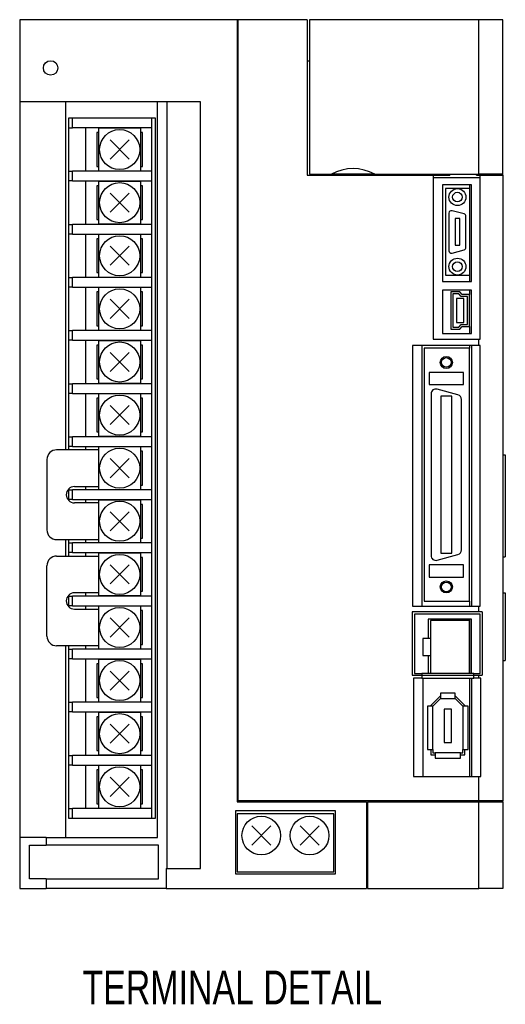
# Model space of a CAD drawing. Extents: x -782 to 6, y -317 to 246.
# Tile 2 of 4: x -717 to -616, y 42 to 246. Entities that reach past the tile are written whole.
import ezdxf

# ---------------------------------------------------------------- set-up
doc = ezdxf.new("R2010")
doc.units = 0
for name, color, linetype in [('NOTE', 5, 'CONTINUOUS'), ('OUTLINE', 7, 'CONTINUOUS'), ('THIN_LINE', 6, 'CONTINUOUS')]:
    doc.layers.add(name, color=color, linetype=linetype)
doc.styles.add('SLDTEXTSTYLE0', font='txt', dxfattribs={"width": 0.75})

msp = doc.modelspace()

# ---------------------------------------------------------------- linework, layer by layer
at = {"layer": 'OUTLINE'}
for p, q in [((-671.91, 246.36), (-716.91, 246.36)), ((-716.91, 246.36), (-716.91, 229.36)), ((-671.71, 246.36), (-671.91, 246.36)), ((-671.91, 246.36), (-671.91, 84.36)), ((-671.91, 246.16), (-671.71, 246.16)), ((-671.71, 84.56), (-671.71, 246.36)), ((-657.41, 246.36), (-671.71, 246.36)), ((-657.41, 246.36), (-657.41, 214.16)), ((-621.91, 246.36), (-656.91, 246.36)), ((-656.91, 246.36), (-656.91, 214.36)), ((-616.91, 246.36), (-621.91, 246.36)), ((-621.91, 214.36), (-621.91, 246.36)), ((-616.91, 214.36), (-616.91, 246.36)), ((-656.91, 237.76), (-657.41, 237.76)), ((-716.91, 229.36), (-716.91, 76.96)), ((-679.48, 229.36), (-716.91, 229.36)), ((-707.41, 229.36), (-707.41, 157.26)), ((-688.39, 76.96), (-688.39, 229.36)), ((-686.39, 70.53), (-686.39, 229.36)), ((-679.48, 70.53), (-679.48, 229.36)), ((-706.01, 225.96), (-706.81, 225.96)), ((-706.81, 225.96), (-706.81, 223.96)), ((-706.01, 223.96), (-706.01, 225.96)), ((-689.61, 225.96), (-706.01, 225.96)), ((-688.81, 225.96), (-689.61, 225.96)), ((-689.61, 225.96), (-689.61, 223.96)), ((-688.81, 80.96), (-688.81, 225.96)), ((-706.81, 223.96), (-706.81, 214.96)), ((-706.81, 223.96), (-706.01, 223.96)), ((-689.61, 223.96), (-706.01, 223.96)), ((-703.31, 223.96), (-703.31, 214.96)), ((-700.61, 222.96), (-700.96, 222.96)), ((-700.96, 222.96), (-700.96, 215.96)), ((-700.61, 223.86), (-700.61, 215.06)), ((-691.81, 223.86), (-700.61, 223.86)), ((-691.81, 215.06), (-691.81, 223.86)), ((-691.46, 222.96), (-691.81, 222.96)), ((-691.46, 215.96), (-691.46, 222.96)), ((-689.61, 223.96), (-689.61, 214.96)), ((-694.23, 217.48), (-698.19, 221.44)), ((-694.23, 221.44), (-698.19, 217.48)), ((-706.81, 214.96), (-706.01, 214.96)), ((-706.81, 214.96), (-706.81, 212.96)), ((-689.61, 214.96), (-706.01, 214.96)), ((-706.01, 212.96), (-706.01, 214.96)), ((-700.96, 215.96), (-700.61, 215.96)), ((-700.61, 215.06), (-691.81, 215.06)), ((-691.81, 215.96), (-691.46, 215.96)), ((-689.61, 214.96), (-689.61, 212.96)), ((-657.41, 214.16), (-631.31, 214.16)), ((-656.91, 214.36), (-652.4, 214.36)), ((-655.79, 214.36), (-655.79, 214.16)), ((-654.83, 214.16), (-654.83, 214.36)), ((-643.41, 214.36), (-652.4, 214.36)), ((-643.41, 214.36), (-621.91, 214.36)), ((-631.31, 214.16), (-627.91, 214.16)), ((-631.31, 214.16), (-631.31, 180.16)), ((-627.91, 214.36), (-627.91, 214.16)), ((-622.37, 214.16), (-622.37, 214.36)), ((-622.37, 214.16), (-621.61, 214.16)), ((-616.91, 214.36), (-621.91, 214.36)), ((-621.61, 214.16), (-616.91, 214.16)), ((-621.61, 180.16), (-621.61, 214.16)), ((-618.91, 214.36), (-618.91, 214.16)), ((-617.95, 214.16), (-617.95, 214.36)), ((-616.91, 214.16), (-616.91, 214.36)), ((-616.91, 214.16), (-616.91, 84.56)), ((-706.81, 212.96), (-706.81, 203.96)), ((-706.01, 212.96), (-706.81, 212.96)), ((-706.01, 212.96), (-689.61, 212.96)), ((-703.31, 212.96), (-703.31, 203.96)), ((-691.81, 212.86), (-700.61, 212.86)), ((-700.61, 212.86), (-700.61, 204.06)), ((-691.81, 204.06), (-691.81, 212.86)), ((-689.61, 212.96), (-689.61, 203.96)), ((-621.61, 213.61), (-631.31, 213.61)), ((-629.41, 212.16), (-629.41, 192.16)), ((-623.41, 212.16), (-629.41, 212.16)), ((-623.81, 212.16), (-623.81, 192.16)), ((-623.41, 192.16), (-623.41, 212.16)), ((-700.61, 211.96), (-700.96, 211.96)), ((-700.96, 211.96), (-700.96, 204.96)), ((-694.23, 206.48), (-698.19, 210.44)), ((-694.23, 210.44), (-698.19, 206.48)), ((-691.46, 211.96), (-691.81, 211.96)), ((-691.46, 204.96), (-691.46, 211.96)), ((-628.81, 211.41), (-628.81, 193.41)), ((-623.81, 211.41), (-628.81, 211.41)), ((-628.06, 206.31), (-628.06, 198.51)), ((-624.93, 206.12), (-627.43, 206.79)), ((-706.81, 203.96), (-706.01, 203.96)), ((-706.81, 203.96), (-706.81, 201.96)), ((-689.61, 203.96), (-706.01, 203.96)), ((-706.01, 201.96), (-706.01, 203.96)), ((-700.96, 204.96), (-700.61, 204.96)), ((-700.61, 204.06), (-691.81, 204.06)), ((-691.81, 204.96), (-691.46, 204.96)), ((-689.61, 203.96), (-689.61, 201.96)), ((-625.81, 205.16), (-626.81, 205.16)), ((-626.81, 205.16), (-626.81, 199.66)), ((-625.81, 199.66), (-625.81, 205.16)), ((-624.56, 199.18), (-624.56, 205.64)), ((-706.81, 201.96), (-706.81, 192.96)), ((-706.01, 201.96), (-706.81, 201.96)), ((-706.01, 201.96), (-689.61, 201.96)), ((-703.31, 201.96), (-703.31, 192.96)), ((-689.61, 201.96), (-689.61, 192.96)), ((-700.61, 200.96), (-700.96, 200.96)), ((-700.96, 200.96), (-700.96, 193.96)), ((-700.61, 201.86), (-700.61, 193.06)), ((-691.81, 201.86), (-700.61, 201.86)), ((-691.81, 193.06), (-691.81, 201.86)), ((-691.46, 200.96), (-691.81, 200.96)), ((-691.46, 193.96), (-691.46, 200.96)), ((-694.23, 195.48), (-698.19, 199.44)), ((-694.23, 199.44), (-698.19, 195.48)), ((-627.43, 198.03), (-624.93, 198.7)), ((-626.81, 199.66), (-625.81, 199.66)), ((-700.96, 193.96), (-700.61, 193.96)), ((-691.81, 193.96), (-691.46, 193.96)), ((-706.81, 192.96), (-706.01, 192.96)), ((-706.81, 192.96), (-706.81, 190.96)), ((-706.01, 190.96), (-706.01, 192.96)), ((-689.61, 192.96), (-706.01, 192.96)), ((-700.61, 193.06), (-691.81, 193.06)), ((-689.61, 192.96), (-689.61, 190.96)), ((-629.41, 192.16), (-623.41, 192.16)), ((-628.81, 193.41), (-623.81, 193.41)), ((-706.81, 190.96), (-706.81, 181.96)), ((-706.01, 190.96), (-706.81, 190.96)), ((-706.01, 190.96), (-689.61, 190.96)), ((-703.31, 190.96), (-703.31, 181.96)), ((-700.96, 189.96), (-700.96, 182.96)), ((-700.61, 189.96), (-700.96, 189.96)), ((-691.81, 190.86), (-700.61, 190.86)), ((-700.61, 190.86), (-700.61, 182.06)), ((-691.81, 182.06), (-691.81, 190.86)), ((-691.46, 189.96), (-691.81, 189.96)), ((-691.46, 182.96), (-691.46, 189.96)), ((-689.61, 190.96), (-689.61, 181.96)), ((-623.41, 190.36), (-629.41, 190.36)), ((-629.41, 190.36), (-629.41, 181.36)), ((-627.69, 189.96), (-627.69, 182.26)), ((-625.82, 189.96), (-627.69, 189.96)), ((-625.33, 189.41), (-625.82, 189.96)), ((-623.81, 190.36), (-623.81, 189.41)), ((-623.41, 181.36), (-623.41, 190.36)), ((-694.23, 184.48), (-698.19, 188.44)), ((-694.23, 188.44), (-698.19, 184.48)), ((-626, 189.56), (-627.29, 189.56)), ((-627.29, 189.56), (-627.29, 182.66)), ((-626.5, 188.61), (-626.5, 183.61)), ((-625, 188.61), (-626.5, 188.61)), ((-625.51, 189.01), (-626, 189.56)), ((-624.21, 189.01), (-625.51, 189.01)), ((-623.81, 189.41), (-625.33, 189.41)), ((-625, 183.61), (-625, 188.61)), ((-624.21, 183.21), (-624.21, 189.01)), ((-623.81, 182.81), (-623.81, 189.41)), ((-626.5, 183.61), (-625, 183.61)), ((-706.81, 181.96), (-706.01, 181.96)), ((-706.81, 181.96), (-706.81, 179.96)), ((-706.01, 179.96), (-706.01, 181.96)), ((-689.61, 181.96), (-706.01, 181.96)), ((-700.96, 182.96), (-700.61, 182.96)), ((-700.61, 182.06), (-691.81, 182.06)), ((-691.81, 182.96), (-691.46, 182.96)), ((-689.61, 181.96), (-689.61, 179.96)), ((-627.69, 182.26), (-625.82, 182.26)), ((-627.29, 182.66), (-626, 182.66)), ((-626, 182.66), (-625.51, 183.21)), ((-625.82, 182.26), (-625.33, 182.81)), ((-625.51, 183.21), (-624.21, 183.21)), ((-625.33, 182.81), (-623.81, 182.81)), ((-623.81, 182.81), (-623.81, 181.36)), ((-706.81, 179.96), (-706.81, 170.96)), ((-706.01, 179.96), (-706.81, 179.96)), ((-706.01, 179.96), (-689.61, 179.96)), ((-703.31, 179.96), (-703.31, 170.96)), ((-691.81, 179.86), (-700.61, 179.86)), ((-700.61, 179.86), (-700.61, 171.06)), ((-691.81, 171.06), (-691.81, 179.86)), ((-689.61, 179.96), (-689.61, 170.96)), ((-631.31, 180.16), (-621.91, 180.16)), ((-629.41, 181.36), (-623.41, 181.36)), ((-621.91, 180.16), (-621.61, 180.16)), ((-621.91, 178.86), (-621.91, 180.16)), ((-700.61, 178.96), (-700.96, 178.96)), ((-700.96, 178.96), (-700.96, 171.96)), ((-691.46, 178.96), (-691.81, 178.96)), ((-691.46, 171.96), (-691.46, 178.96)), ((-621.91, 178.86), (-635.61, 178.86)), ((-635.61, 178.86), (-635.61, 124.86)), ((-633.66, 178.86), (-633.66, 124.86)), ((-623.81, 178.31), (-633.21, 178.31)), ((-633.21, 178.31), (-633.21, 125.91)), ((-623.81, 178.86), (-623.81, 178.31)), ((-623.81, 125.91), (-623.81, 178.31)), ((-623.36, 124.86), (-623.36, 178.86)), ((-621.61, 178.86), (-621.91, 178.86)), ((-621.61, 124.86), (-621.61, 178.86)), ((-694.23, 173.48), (-698.19, 177.44)), ((-694.23, 177.44), (-698.19, 173.48)), ((-700.96, 171.96), (-700.61, 171.96)), ((-691.81, 171.96), (-691.46, 171.96)), ((-625.06, 173.31), (-632.16, 173.31)), ((-632.16, 173.31), (-632.16, 170.81)), ((-625.06, 170.81), (-625.06, 173.31)), ((-706.81, 170.96), (-706.01, 170.96)), ((-706.81, 170.96), (-706.81, 168.96)), ((-689.61, 170.96), (-706.01, 170.96)), ((-706.01, 168.96), (-706.01, 170.96)), ((-700.61, 171.06), (-691.81, 171.06)), ((-689.61, 170.96), (-689.61, 168.96)), ((-632.16, 170.81), (-625.06, 170.81)), ((-626.2, 168.67), (-630.5, 169.82)), ((-706.81, 168.96), (-706.81, 159.96)), ((-706.01, 168.96), (-706.81, 168.96)), ((-706.01, 168.96), (-689.61, 168.96)), ((-703.31, 168.96), (-703.31, 159.96)), ((-700.61, 167.96), (-700.96, 167.96)), ((-700.96, 167.96), (-700.96, 160.96)), ((-700.61, 168.86), (-700.61, 160.06)), ((-691.81, 168.86), (-700.61, 168.86)), ((-691.81, 160.06), (-691.81, 168.86)), ((-691.46, 167.96), (-691.81, 167.96)), ((-691.46, 160.96), (-691.46, 167.96)), ((-689.61, 168.96), (-689.61, 159.96)), ((-631.76, 168.86), (-631.76, 135.36)), ((-629.76, 168.36), (-629.76, 135.86)), ((-627.46, 168.36), (-629.76, 168.36)), ((-627.46, 135.86), (-627.46, 168.36)), ((-625.46, 136.52), (-625.46, 167.71)), ((-694.23, 162.48), (-698.19, 166.44)), ((-694.23, 166.44), (-698.19, 162.48)), ((-706.81, 159.96), (-706.01, 159.96)), ((-706.81, 159.96), (-706.81, 157.96)), ((-689.61, 159.96), (-706.01, 159.96)), ((-706.01, 157.96), (-706.01, 159.96)), ((-700.96, 160.96), (-700.61, 160.96)), ((-700.61, 160.06), (-691.81, 160.06)), ((-691.81, 160.96), (-691.46, 160.96)), ((-689.61, 159.96), (-689.61, 157.96)), ((-700.61, 157.26), (-709.26, 157.26)), ((-706.81, 157.96), (-706.81, 157.26)), ((-706.01, 157.96), (-706.81, 157.96)), ((-706.01, 157.96), (-689.61, 157.96)), ((-703.31, 157.96), (-703.31, 157.26)), ((-700.61, 157.86), (-700.61, 149.06)), ((-691.81, 157.86), (-700.61, 157.86)), ((-691.81, 149.06), (-691.81, 157.86)), ((-689.61, 157.96), (-689.61, 148.96)), ((-711.26, 155.26), (-711.26, 140.66)), ((-694.23, 151.48), (-698.19, 155.44)), ((-694.23, 155.44), (-698.19, 151.48)), ((-691.46, 156.96), (-691.81, 156.96)), ((-691.46, 149.96), (-691.46, 156.96)), ((-616.91, 156.21), (-616.41, 156.21)), ((-616.41, 156.21), (-616.41, 135.11)), ((-706.81, 149.11), (-706.81, 148.96)), ((-706.81, 148.96), (-706.01, 148.96)), ((-706.81, 148.96), (-706.81, 146.96)), ((-706.01, 146.96), (-706.01, 148.96)), ((-689.61, 148.96), (-706.01, 148.96)), ((-705.56, 149.66), (-700.61, 149.66)), ((-703.31, 149.66), (-703.31, 148.96)), ((-700.61, 149.06), (-691.81, 149.06)), ((-691.81, 149.96), (-691.46, 149.96)), ((-689.61, 148.96), (-689.61, 146.96)), ((-706.81, 146.96), (-706.81, 146.81)), ((-706.01, 146.96), (-706.81, 146.96)), ((-706.01, 146.96), (-689.61, 146.96)), ((-703.31, 146.96), (-703.31, 146.26)), ((-700.61, 146.86), (-700.61, 138.06)), ((-691.81, 146.86), (-700.61, 146.86)), ((-691.81, 138.06), (-691.81, 146.86)), ((-689.61, 146.96), (-689.61, 137.96)), ((-700.61, 146.26), (-705.56, 146.26)), ((-691.46, 145.96), (-691.81, 145.96)), ((-691.46, 138.96), (-691.46, 145.96)), ((-694.23, 140.48), (-698.19, 144.44)), ((-694.23, 144.44), (-698.19, 140.48)), ((-691.81, 138.96), (-691.46, 138.96)), ((-709.26, 138.66), (-700.61, 138.66)), ((-707.41, 138.66), (-707.41, 135.26)), ((-706.81, 138.66), (-706.81, 137.96)), ((-706.81, 137.96), (-706.01, 137.96)), ((-706.81, 137.96), (-706.81, 135.96)), ((-706.01, 135.96), (-706.01, 137.96)), ((-689.61, 137.96), (-706.01, 137.96)), ((-703.31, 138.66), (-703.31, 137.96)), ((-700.61, 138.06), (-691.81, 138.06)), ((-689.61, 137.96), (-689.61, 135.96)), ((-709.26, 135.26), (-700.61, 135.26)), ((-706.81, 135.96), (-706.81, 135.26)), ((-706.01, 135.96), (-706.81, 135.96)), ((-706.01, 135.96), (-689.61, 135.96)), ((-703.31, 135.96), (-703.31, 135.26)), ((-700.61, 135.86), (-700.61, 127.06)), ((-691.81, 135.86), (-700.61, 135.86)), ((-691.81, 127.06), (-691.81, 135.86)), ((-691.46, 134.96), (-691.81, 134.96)), ((-691.46, 127.96), (-691.46, 134.96)), ((-689.61, 135.96), (-689.61, 126.96)), ((-630.5, 134.4), (-626.2, 135.55)), ((-629.76, 135.86), (-627.46, 135.86)), ((-616.91, 135.11), (-616.41, 135.11)), ((-711.26, 118.66), (-711.26, 133.26)), ((-694.23, 129.48), (-698.19, 133.44)), ((-694.23, 133.44), (-698.19, 129.48)), ((-632.16, 133.41), (-632.16, 130.91)), ((-625.06, 133.41), (-632.16, 133.41)), ((-625.06, 130.91), (-625.06, 133.41)), ((-632.16, 130.91), (-625.06, 130.91)), ((-706.81, 127.11), (-706.81, 126.96)), ((-706.81, 126.96), (-706.01, 126.96)), ((-706.81, 126.96), (-706.81, 124.96)), ((-706.01, 124.96), (-706.01, 126.96)), ((-689.61, 126.96), (-706.01, 126.96)), ((-700.61, 127.66), (-705.56, 127.66)), ((-703.31, 127.66), (-703.31, 126.96)), ((-700.61, 127.06), (-691.81, 127.06)), ((-691.81, 127.96), (-691.46, 127.96)), ((-689.61, 126.96), (-689.61, 124.96)), ((-616.91, 127.61), (-616.41, 127.61)), ((-616.41, 127.61), (-616.41, 113.61)), ((-706.81, 124.96), (-706.81, 124.81)), ((-706.01, 124.96), (-706.81, 124.96)), ((-706.01, 124.96), (-689.61, 124.96)), ((-703.31, 124.96), (-703.31, 124.26)), ((-700.61, 124.86), (-700.61, 116.06)), ((-691.81, 124.86), (-700.61, 124.86)), ((-691.81, 116.06), (-691.81, 124.86)), ((-689.61, 124.96), (-689.61, 115.96)), ((-635.61, 124.86), (-621.91, 124.86)), ((-633.21, 125.91), (-623.81, 125.91)), ((-623.81, 125.91), (-623.81, 124.86)), ((-621.91, 124.86), (-621.61, 124.86)), ((-621.91, 123.71), (-621.91, 124.86)), ((-705.56, 124.26), (-700.61, 124.26)), ((-694.23, 118.48), (-698.19, 122.44)), ((-694.23, 122.44), (-698.19, 118.48)), ((-691.46, 123.96), (-691.81, 123.96)), ((-691.46, 116.96), (-691.46, 123.96)), ((-621.91, 123.71), (-635.69, 123.71)), ((-635.69, 123.71), (-635.69, 110.61)), ((-621.59, 123.21), (-635.19, 123.21)), ((-635.19, 123.21), (-635.19, 110.94)), ((-621.16, 123.71), (-621.91, 123.71)), ((-621.59, 110.94), (-621.59, 123.21)), ((-621.16, 123.71), (-621.16, 110.61)), ((-623.4, 122.19), (-632.4, 122.19)), ((-632.4, 122.19), (-632.4, 118.18)), ((-631.87, 121.93), (-631.87, 110.93)), ((-623.87, 121.93), (-631.87, 121.93)), ((-623.87, 121.93), (-623.87, 110.93)), ((-623.81, 122.19), (-623.81, 110.94)), ((-623.4, 110.94), (-623.4, 122.19)), ((-700.61, 116.66), (-709.26, 116.66)), ((-707.41, 116.66), (-707.41, 76.96)), ((-706.81, 116.66), (-706.81, 115.96)), ((-703.31, 116.66), (-703.31, 115.96)), ((-691.81, 116.96), (-691.46, 116.96)), ((-631.87, 118.18), (-633.47, 118.18)), ((-633.47, 118.18), (-633.47, 114.68)), ((-706.81, 115.96), (-706.01, 115.96)), ((-706.81, 115.96), (-706.81, 113.96)), ((-689.61, 115.96), (-706.01, 115.96)), ((-706.01, 113.96), (-706.01, 115.96)), ((-700.61, 116.06), (-691.81, 116.06)), ((-689.61, 115.96), (-689.61, 113.96)), ((-633.47, 114.68), (-631.87, 114.68)), ((-632.4, 114.68), (-632.4, 110.94)), ((-706.81, 113.96), (-706.81, 104.96)), ((-706.01, 113.96), (-706.81, 113.96)), ((-706.01, 113.96), (-689.61, 113.96)), ((-703.31, 113.96), (-703.31, 104.96)), ((-700.61, 112.96), (-700.96, 112.96)), ((-700.96, 112.96), (-700.96, 105.96)), ((-691.81, 113.86), (-700.61, 113.86)), ((-700.61, 113.86), (-700.61, 105.06)), ((-691.81, 105.06), (-691.81, 113.86)), ((-691.46, 112.96), (-691.81, 112.96)), ((-691.46, 105.96), (-691.46, 112.96)), ((-689.61, 113.96), (-689.61, 104.96)), ((-616.91, 113.61), (-616.41, 113.61)), ((-694.23, 107.48), (-698.19, 111.44)), ((-694.23, 111.44), (-698.19, 107.48)), ((-635.69, 110.61), (-633.71, 110.61)), ((-635.19, 110.94), (-633.71, 110.94)), ((-631.87, 110.94), (-633.71, 110.94)), ((-633.71, 110.94), (-633.71, 110.61)), ((-633.71, 110.61), (-633.71, 109.96)), ((-633.71, 110.61), (-622.95, 110.61)), ((-623.87, 110.93), (-631.87, 110.93)), ((-622.95, 110.94), (-623.87, 110.94)), ((-622.95, 110.61), (-622.95, 110.94)), ((-622.95, 110.94), (-621.59, 110.94)), ((-622.95, 109.96), (-622.95, 110.61)), ((-622.95, 110.61), (-621.91, 110.61)), ((-621.91, 109.96), (-621.91, 110.61)), ((-621.91, 110.61), (-621.16, 110.61)), ((-633.71, 109.96), (-635.41, 109.96)), ((-635.41, 109.96), (-635.41, 89.61)), ((-633.71, 109.96), (-622.95, 109.96)), ((-633.49, 109.96), (-633.49, 89.61)), ((-623.81, 109.96), (-623.81, 89.61)), ((-623.35, 89.61), (-623.35, 109.96)), ((-621.91, 109.96), (-622.95, 109.96)), ((-621.44, 109.96), (-621.91, 109.96)), ((-621.44, 89.61), (-621.44, 109.96)), ((-629.98, 106.16), (-631.81, 104.33)), ((-629.81, 106.16), (-629.98, 106.16)), ((-629.81, 106.86), (-629.81, 105.76)), ((-626.8, 106.86), (-629.81, 106.86)), ((-626.8, 105.76), (-626.8, 106.86)), ((-626.64, 106.16), (-626.8, 106.16)), ((-624.81, 104.33), (-626.64, 106.16)), ((-706.81, 104.96), (-706.01, 104.96)), ((-706.81, 104.96), (-706.81, 102.96)), ((-706.01, 102.96), (-706.01, 104.96)), ((-689.61, 104.96), (-706.01, 104.96)), ((-700.96, 105.96), (-700.61, 105.96)), ((-700.61, 105.06), (-691.81, 105.06)), ((-691.81, 105.96), (-691.46, 105.96)), ((-689.61, 104.96), (-689.61, 102.96)), ((-631.41, 104.17), (-632.51, 104.17)), ((-632.51, 104.17), (-632.51, 95.16)), ((-631.81, 104.33), (-631.81, 104.17)), ((-629.81, 105.76), (-631.41, 104.17)), ((-631.41, 95.16), (-631.41, 104.17)), ((-629.81, 105.76), (-626.8, 105.76)), ((-625.21, 104.17), (-626.8, 105.76)), ((-624.11, 104.17), (-625.21, 104.17)), ((-625.21, 104.17), (-625.21, 95.16)), ((-624.81, 104.17), (-624.81, 104.33)), ((-624.11, 95.16), (-624.11, 104.17)), ((-706.81, 102.96), (-706.81, 93.96)), ((-706.01, 102.96), (-706.81, 102.96)), ((-706.01, 102.96), (-689.61, 102.96)), ((-703.31, 102.96), (-703.31, 93.96)), ((-700.61, 102.86), (-700.61, 94.06)), ((-691.81, 102.86), (-700.61, 102.86)), ((-691.81, 94.06), (-691.81, 102.86)), ((-689.61, 102.96), (-689.61, 93.96)), ((-627.56, 103.56), (-629.06, 103.56)), ((-629.06, 103.56), (-629.06, 96.66)), ((-627.56, 96.66), (-627.56, 103.56)), ((-700.61, 101.96), (-700.96, 101.96)), ((-700.96, 101.96), (-700.96, 94.96)), ((-694.23, 96.48), (-698.19, 100.44)), ((-694.23, 100.44), (-698.19, 96.48)), ((-691.46, 101.96), (-691.81, 101.96)), ((-691.46, 94.96), (-691.46, 101.96)), ((-629.06, 96.66), (-627.56, 96.66)), ((-706.81, 93.96), (-706.01, 93.96)), ((-706.81, 93.96), (-706.81, 91.96)), ((-706.01, 91.96), (-706.01, 93.96)), ((-689.61, 93.96), (-706.01, 93.96)), ((-700.96, 94.96), (-700.61, 94.96)), ((-700.61, 94.06), (-691.81, 94.06)), ((-691.81, 94.96), (-691.46, 94.96)), ((-689.61, 93.96), (-689.61, 91.96)), ((-632.51, 95.16), (-631.41, 95.16)), ((-631.81, 95.16), (-631.81, 94.06)), ((-631.81, 94.06), (-630.91, 94.06)), ((-631.41, 95.16), (-631.41, 94.46)), ((-631.41, 94.46), (-630.91, 94.46)), ((-630.91, 94.46), (-630.91, 93.36)), ((-625.71, 94.46), (-630.91, 94.46)), ((-625.71, 94.46), (-625.21, 94.46)), ((-625.71, 93.36), (-625.71, 94.46)), ((-625.71, 94.06), (-624.81, 94.06)), ((-625.21, 94.46), (-625.21, 95.16)), ((-625.21, 95.16), (-624.11, 95.16)), ((-624.81, 94.06), (-624.81, 95.16)), ((-706.81, 91.96), (-706.81, 82.96)), ((-706.01, 91.96), (-706.81, 91.96)), ((-706.01, 91.96), (-689.61, 91.96)), ((-703.31, 91.96), (-703.31, 82.96)), ((-700.61, 91.86), (-700.61, 83.06)), ((-691.81, 91.86), (-700.61, 91.86)), ((-691.81, 83.06), (-691.81, 91.86)), ((-689.61, 91.96), (-689.61, 82.96)), ((-630.91, 93.36), (-625.71, 93.36)), ((-700.61, 90.96), (-700.96, 90.96)), ((-700.96, 90.96), (-700.96, 83.96)), ((-691.46, 90.96), (-691.81, 90.96)), ((-691.46, 83.96), (-691.46, 90.96)), ((-694.23, 85.48), (-698.19, 89.44)), ((-694.23, 89.44), (-698.19, 85.48)), ((-635.41, 89.61), (-621.91, 89.61)), ((-621.91, 89.61), (-621.44, 89.61)), ((-621.91, 84.56), (-621.91, 89.61)), ((-700.96, 83.96), (-700.61, 83.96)), ((-691.81, 83.96), (-691.46, 83.96)), ((-671.91, 84.36), (-645.11, 84.36)), ((-621.91, 84.56), (-671.71, 84.56)), ((-645.11, 84.36), (-645.11, 66.36)), ((-644.91, 84.36), (-621.91, 84.36)), ((-644.91, 84.36), (-644.91, 66.36)), ((-621.94, 84.36), (-621.94, 84.56)), ((-616.91, 84.56), (-621.91, 84.56)), ((-621.91, 84.36), (-616.91, 84.36)), ((-621.91, 66.36), (-621.91, 84.36)), ((-617.11, 84.36), (-617.11, 84.56)), ((-616.91, 84.36), (-616.91, 84.56)), ((-616.91, 84.36), (-616.91, 66.36)), ((-706.81, 82.96), (-706.01, 82.96)), ((-706.81, 82.96), (-706.81, 80.96)), ((-706.01, 80.96), (-706.01, 82.96)), ((-689.61, 82.96), (-706.01, 82.96)), ((-700.61, 83.06), (-691.81, 83.06)), ((-689.61, 82.96), (-689.61, 80.96)), ((-672.26, 82.46), (-672.26, 69.46)), ((-651.56, 82.46), (-672.26, 82.46)), ((-651.91, 81.86), (-671.91, 81.86)), ((-671.91, 81.86), (-671.91, 69.86)), ((-651.91, 69.86), (-651.91, 81.86)), ((-651.56, 69.46), (-651.56, 82.46)), ((-706.81, 80.96), (-706.01, 80.96)), ((-706.01, 80.96), (-689.61, 80.96)), ((-689.61, 80.96), (-688.81, 80.96)), ((-664.93, 79.34), (-668.89, 75.38)), ((-664.93, 75.38), (-668.89, 79.34)), ((-654.93, 79.34), (-658.89, 75.38)), ((-654.93, 75.38), (-658.89, 79.34)), ((-716.91, 76.96), (-716.91, 66.36)), ((-711.41, 76.96), (-716.91, 76.96)), ((-711.41, 76.96), (-688.39, 76.96)), ((-711.41, 76.96), (-711.41, 75.36)), ((-714.91, 75.36), (-711.41, 75.36)), ((-714.91, 68.36), (-714.91, 75.36)), ((-688.21, 75.36), (-711.41, 75.36)), ((-688.21, 68.36), (-688.21, 75.36)), ((-686.57, 70.53), (-683.41, 70.53)), ((-686.57, 70.53), (-686.57, 66.36)), ((-683.41, 70.53), (-679.48, 70.53)), ((-672.26, 69.46), (-651.56, 69.46)), ((-671.91, 69.86), (-651.91, 69.86)), ((-711.41, 68.36), (-714.91, 68.36)), ((-711.41, 68.36), (-688.21, 68.36)), ((-711.41, 68.36), (-711.41, 66.36)), ((-716.91, 66.36), (-711.41, 66.36)), ((-686.57, 66.36), (-711.41, 66.36)), ((-686.57, 66.36), (-683.41, 66.36)), ((-683.41, 66.36), (-645.11, 66.36)), ((-645.11, 66.56), (-644.91, 66.56)), ((-644.91, 66.36), (-621.91, 66.36)), ((-616.91, 66.36), (-621.91, 66.36))]:
    msp.add_line(p, q, dxfattribs=at)
for centre, radius in [((-710.51, 236.36), 1.5), ((-696.21, 219.46), 4.15), ((-696.21, 208.46), 4.15), ((-626.31, 209.61), 1.75), ((-626.31, 209.61), 1), ((-696.21, 197.46), 4.15), ((-626.31, 195.21), 1.75), ((-626.31, 195.21), 1), ((-696.21, 186.46), 4.15), ((-696.21, 175.46), 4.15), ((-628.61, 175.36), 1), ((-696.21, 164.46), 4.15), ((-696.21, 153.46), 4.15), ((-696.21, 142.46), 4.15), ((-696.21, 131.46), 4.15), ((-628.61, 128.86), 1), ((-696.21, 120.46), 4.15), ((-696.21, 109.46), 4.15), ((-696.21, 98.46), 4.15), ((-696.21, 87.46), 4.15), ((-666.91, 77.36), 4), ((-656.91, 77.36), 4)]:
    msp.add_circle(centre, radius, dxfattribs=at)
for centre, radius, start, end in [((-647.91, 206.21), 9.3, 61.1243, 118.8757), ((-627.56, 206.31), 0.5, 75, 180), ((-625.06, 205.64), 0.5, 0, 75), ((-627.56, 198.51), 0.5, 180, 285), ((-625.06, 199.18), 0.5, 285, 0), ((-630.76, 168.86), 1, 75, 180), ((-626.46, 167.71), 1, 0, 75), ((-709.26, 155.26), 2, 90, 180), ((-705.56, 147.96), 1.7, 90, 270), ((-709.26, 140.66), 2, 180, 270), ((-709.26, 133.26), 2, 90, 180), ((-630.76, 135.36), 1, 180, 285), ((-626.46, 136.52), 1, 285, 0), ((-705.56, 125.96), 1.7, 90, 270), ((-709.26, 118.66), 2, 180, 270)]:
    msp.add_arc(centre, radius, start, end, dxfattribs=at)
at = {"layer": 'THIN_LINE'}
for centre in [(-628.61, 175.36), (-628.61, 128.86)]:
    msp.add_circle(centre, 1.25, dxfattribs=at)

# ---------------------------------------------------------------- texts
at = {"layer": 'NOTE', "insert": (-703.92, 49.4), "char_height": 7, "attachment_point": 1, "style": 'SLDTEXTSTYLE0'}
msp.add_mtext('TERMINAL DETAIL', dxfattribs=at)

doc.saveas('drawing.dxf')
